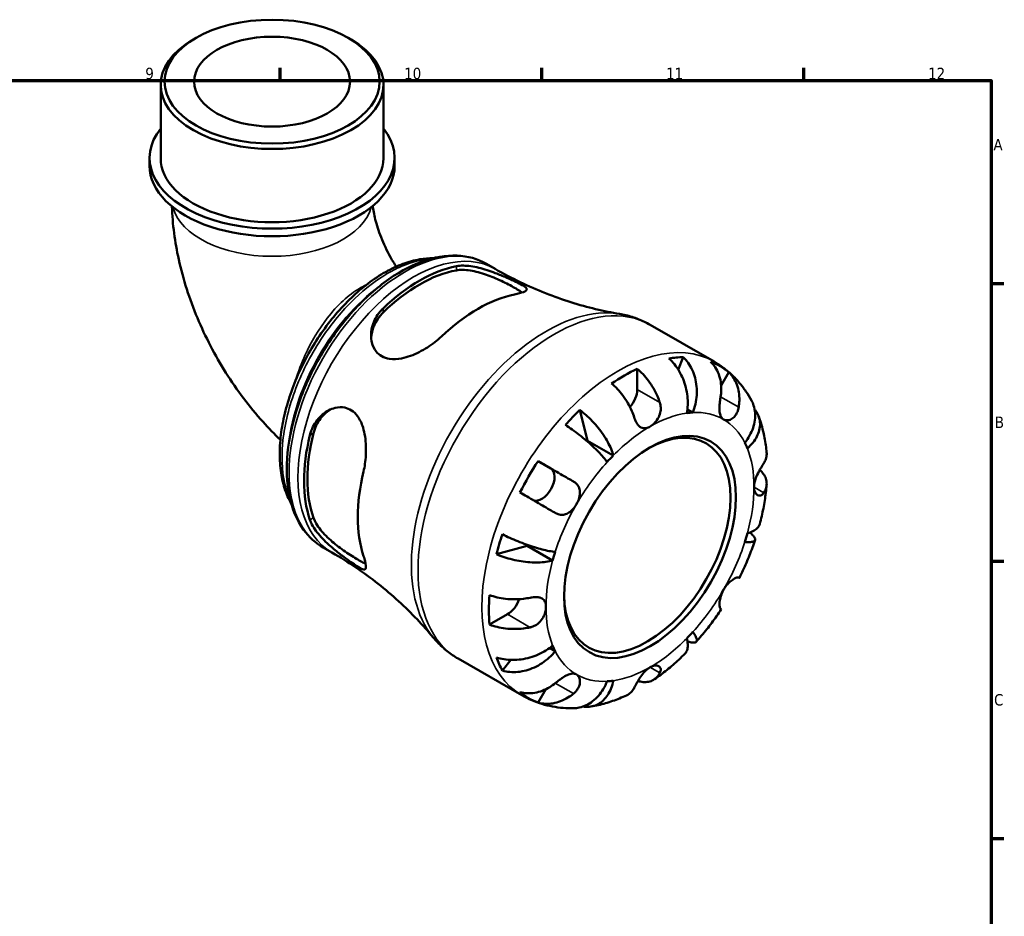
# Model space of a CAD drawing. Header units: millimetres. Extents: x 0 to 902, y -202 to 594.
# Tile 5 of 5: x 561 to 825, y 350 to 590. Entities that reach past the tile are written whole.
import ezdxf

# ---------------------------------------------------------------- set-up
doc = ezdxf.new("R2010")
doc.units = ezdxf.units.MM
for name, color, linetype, lineweight in [('Border (ANSI)', 7, 'Continuous', 70), ('Visible (ANSI)', 7, 'Continuous', 50), ('Visible Narrow (ANSI)', 7, 'Continuous', 35)]:
    doc.layers.add(name, color=color, linetype=linetype, lineweight=lineweight)
doc.styles.add('Note Text (ANSI)', font='tahoma.ttf')

# ---------------------------------------------------------------- blocks, each defined once
blk = doc.blocks.new('Borders Default Border')
at = {"layer": 'Border (ANSI)'}
for p, q in [((630.75, 574), (630.75, 577.45)), ((700.83, 574), (700.83, 577.45)), ((770.92, 574), (770.92, 577.45)), ((821, 519.75), (824.45, 519.75)), ((821, 445.5), (824.45, 445.5)), ((821, 371.25), (824.45, 371.25))]:
    blk.add_line(p, q, dxfattribs=at)
at = {"layer": 'Border (ANSI)', "flags": 128}
blk.add_lwpolyline([(20, 20), (20, 574), (821, 574), (821, 20), (20, 20)], dxfattribs=at)
at = {"layer": 'Border (ANSI)', "color": 230, "true_color": 0xff0080, "attachment_point": 7, "style": 'Note Text (ANSI)'}
for s, insert, char_height in [('9', (594.7, 574.34), 3.05), ('10', (663.96, 574.34), 3.048), ('11', (734.04, 574.4), 3.048), ('12', (804.13, 574.4), 3.048), ('A', (821.63, 555.35), 3.05), ('B', (821.99, 481.1), 3.05), ('C', (821.8, 406.8), 3.05)]:
    blk.add_mtext(s, dxfattribs=dict(at, insert=insert, char_height=char_height))

msp = doc.modelspace()

# ---------------------------------------------------------------- linework, layer by layer
at = {"layer": 'Visible (ANSI)'}
for p, q in [((608.203, 585.402), (607.472, 584.978)), ((649.056, 585.402), (649.787, 584.978)), ((598.822, 553.291), (598.822, 572.888)), ((658.436, 553.291), (658.436, 572.888)), ((595.842, 551.247), (595.842, 553.291)), ((661.417, 551.247), (661.417, 553.291)), ((685.98, 524.997), (688.342, 523.637)), ((729.791, 508.682), (746.872, 498.846)), ((738.642, 500.039), (737.321, 496.687)), ((726.316, 496.92), (726.316, 491.36)), ((750.824, 496.011), (748.775, 492.462)), ((710.948, 485.919), (713.061, 477.69)), ((741.218, 485.217), (739.733, 486.072)), ((719.919, 473.74), (713.061, 477.69)), ((699.799, 472.235), (703.199, 470.262)), ((642.29, 449.127), (644.652, 447.767)), ((696.836, 449.589), (688.667, 447.327)), ((703.695, 445.639), (696.836, 449.589)), ((691.615, 431.256), (686.807, 428.487)), ((704.377, 421.406), (702.888, 422.264)), ((678.39, 419.424), (695.472, 409.588)), ((692.504, 419.054), (690.248, 416.218)), ((701.867, 411.215), (699.799, 407.633))]:
    msp.add_line(p, q, dxfattribs=at)
for centre, major_axis, ratio in [((628.629, 573.73), (-28.777, 0), 0.5758617), ((628.629, 573.73), (-20.865, 0), 0.5758617), ((729.746, 449.279), (-16.234, -28.19), 0.5780931)]:
    msp.add_ellipse(centre, major_axis=major_axis, ratio=ratio, dxfattribs=at)
for centre, major_axis, ratio, start_param, end_param in [((628.629, 572.888), (-29.807, 0), 0.5758617, 5.5016397, 10.2063236), ((628.629, 553.291), (-32.788, 0), 0.5758617, 5.8534856, 9.8544776), ((628.629, 553.291), (-29.807, 0), 0.5758617, 0, 3.1415927), ((628.629, 551.247), (-32.788, 0), 0.5758617, 0, 3.1415927), ((668.135, 484.758), (21.853, 37.948), 0.5780931, 0.4614174, 1.1055115), ((668.135, 484.758), (21.216, 36.843), 0.5780931, 0.4513924, 1.1155365), ((683.727, 475.78), (-22.689, -39.399), 0.5780931, 3.6152766, 4.2348376), ((722.887, 453.229), (25.578, 44.417), 0.5780931, 0.3337497, 0.4477811), ((722.887, 453.229), (25.578, 44.417), 0.5780931, 6.1864849, 6.3760182), ((722.887, 453.229), (25.578, 44.417), 0.5780931, 0.6886978, 0.8782311), ((722.887, 489.385), (-2.42, -4.203), 0.5780931, 1.2344283, 2.3542608), ((722.887, 453.229), (25.578, 44.417), 0.5780931, 1.1191478, 1.2331792), ((729.746, 449.279), (19.649, 34.122), 0.5780931, 0.3587599, 0.4227708), ((729.017, 449.699), (15.72, 27.297), 0.5780931, 2.3704166, 7.0543614), ((668.135, 484.758), (21.216, 36.843), 0.5780931, 2.0221887, 2.6863328), ((668.135, 484.758), (21.853, 37.948), 0.5780931, 2.0322137, 2.6763079), ((722.887, 453.229), (-19.649, -34.122), 0.5780931, 4.2857507, 4.2916177), ((729.746, 449.279), (19.649, 34.122), 0.5780931, 5.8565471, 5.920558), ((722.887, 453.229), (25.578, 44.417), 0.5780931, 1.474096, 1.6636293), ((729.746, 449.279), (-19.649, -34.122), 0.5780931, 4.2857507, 4.3497617), ((683.727, 475.78), (-22.689, -39.399), 0.5780931, 5.1860729, 5.805634), ((700.774, 466.062), (2.42, 4.203), 0.5780931, 3.2062397, 6.2812516), ((722.887, 453.229), (25.578, 44.417), 0.5780931, 1.904546, 2.0185774), ((729.746, 449.279), (19.649, 34.122), 0.5780931, 5.0711489, 5.1351598), ((722.887, 453.229), (-19.649, -34.122), 0.5780931, 5.1283715, 5.1351598), ((729.746, 449.279), (-19.649, -34.122), 0.5780931, 5.0711489, 5.1351598), ((722.887, 453.229), (25.578, 44.417), 0.5780931, 2.2594941, 2.4490274), ((691.615, 435.221), (-2.42, -4.203), 0.5780931, 0.7834645, 1.9106207), ((729.746, 449.279), (19.649, 34.122), 0.5780931, 4.2857507, 4.3497617), ((729.746, 449.279), (-19.649, -34.122), 0.5780931, 5.8565471, 5.920558), ((722.887, 453.229), (-25.578, -44.417), 0.5780931, 5.8315368, 5.9455682), ((729.746, 449.279), (-19.649, -34.122), 0.5780931, 0.3587599, 0.4227708), ((722.887, 453.229), (-25.578, -44.417), 0.5780931, 6.1864849, 6.3760182)]:
    msp.add_ellipse(centre, major_axis=major_axis, ratio=ratio, start_param=start_param, end_param=end_param, dxfattribs=at)
for points, knots in [([(601.835, 540.365), (601.983, 535.572), (602.619, 530.839), (604.823, 520.848), (606.515, 515.612), (610.771, 505.46), (613.335, 500.545), (619.221, 491.209), (622.542, 486.79), (627.701, 481.056), (629.25, 479.454), (630.857, 477.917)], [3.1776952, 3.1776952, 3.1776952, 3.1776952, 3.4258285, 3.4258285, 3.7100643, 3.7100643, 3.9943002, 3.9943002, 4.278536, 4.278536, 4.3941821, 4.3941821, 4.3941821, 4.3941821]), ([(655.575, 540.489), (655.602, 540.249), (655.634, 539.999), (655.84, 538.57), (656.124, 537.221), (656.985, 534.205), (657.583, 532.521), (659.099, 529.017), (660.032, 527.194), (661.318, 525.042), (661.567, 524.639), (661.822, 524.241)], [3.2791582, 3.2791582, 3.2791582, 3.2791582, 3.32234022, 3.32234022, 3.51743258, 3.51743258, 3.72906455, 3.72906455, 3.95299073, 3.95299073, 4.00528799, 4.00528799, 4.00528799, 4.00528799]), ([(685.98, 524.997), (683.636, 526.347), (680.95, 527.088), (675.114, 527.329), (671.946, 526.769), (665.375, 524.378), (661.964, 522.477), (655.331, 517.542), (652.111, 514.498), (646.201, 507.603), (643.509, 503.756), (638.906, 495.637), (636.995, 491.369), (634.139, 482.816), (633.196, 478.534), (632.397, 470.359), (632.543, 466.468), (633.971, 459.495), (635.246, 456.401), (638.499, 451.911), (640.263, 450.295), (642.29, 449.127)], [5.4997209, 5.4997209, 5.4997209, 5.4997209, 5.7929356, 5.7929356, 6.1019464, 6.1019464, 6.4276795, 6.4276795, 6.7555425, 6.7555425, 7.0820997, 7.0820997, 7.4080963, 7.4080963, 7.7347334, 7.7347334, 8.0626536, 8.0626536, 8.3877728, 8.3877728, 8.6413135, 8.6413135, 8.6413135, 8.6413135]), ([(671.728, 526.516), (670.562, 526.522), (669.371, 526.419), (666.673, 525.956), (665.157, 525.542), (662.081, 524.405), (660.521, 523.677), (657.408, 521.931), (655.856, 520.911), (652.804, 518.613), (651.305, 517.334), (648.397, 514.555), (646.988, 513.056), (644.293, 509.874), (643.007, 508.193), (640.588, 504.693), (639.454, 502.873), (637.365, 499.139), (636.41, 497.225), (634.702, 493.347), (633.949, 491.384), (632.665, 487.455), (632.134, 485.49), (631.308, 481.602), (631.015, 479.68), (630.678, 475.928), (630.636, 474.097), (630.808, 470.575), (631.024, 468.884), (631.714, 465.696), (632.186, 464.197), (633.09, 462.113), (633.423, 461.447), (633.788, 460.811)], [7.3893367, 7.3893367, 7.3893367, 7.3893367, 7.5183372, 7.5183372, 7.6780391, 7.6780391, 7.8410825, 7.8410825, 8.005312, 8.005312, 8.1695804, 8.1695804, 8.333524, 8.333524, 8.4971069, 8.4971069, 8.6604617, 8.6604617, 8.8237332, 8.8237332, 8.9871186, 8.9871186, 9.1507607, 9.1507607, 9.3147735, 9.3147735, 9.479116, 9.479116, 9.6432868, 9.6432868, 9.8059086, 9.8059086, 9.8870011, 9.8870011, 9.8870011, 9.8870011]), ([(677.936, 524.362), (677.943, 524.364), (677.951, 524.365), (678.527, 524.473), (679.15, 524.522), (681.079, 524.505), (682.488, 524.295), (685.39, 523.588), (686.887, 523.096), (689.373, 522.158), (690.368, 521.749), (692.055, 521.021), (692.751, 520.708), (694.055, 520.1), (694.633, 519.816), (695.768, 519.214), (696.221, 518.928), (696.838, 518.344), (696.845, 518.072), (696.225, 517.578), (695.651, 517.351), (694.429, 517.022), (694.003, 516.922), (693.528, 516.824)], [-3.8955408, -3.8955408, -3.8955408, -3.8955408, -3.8922757, -3.8922757, -3.6389439, -3.6389439, -3.1579725, -3.1579725, -2.6857815, -2.6857815, -2.3575836, -2.3575836, -2.0942089, -2.0942089, -1.8110368, -1.8110368, -1.4230694, -1.4230694, -0.8979734, -0.8979734, -0.4181575, -0.4181575, -0.2054532, -0.2054532, -0.2054532, -0.2054532]), ([(677.936, 523.261), (678.964, 523.444), (680.251, 523.432), (683.041, 523.003), (684.544, 522.59), (687.258, 521.639), (688.664, 521.05), (690.643, 520.116), (691.283, 519.797), (692.478, 519.174), (693.033, 518.869), (694.023, 518.299), (694.482, 518.02), (695.107, 517.609), (695.313, 517.467), (695.5, 517.331)], [1.6846427, 1.6846427, 1.6846427, 1.6846427, 2.146151, 2.146151, 2.6076593, 2.6076593, 3.0277054, 3.0277054, 3.2377284, 3.2377284, 3.4477515, 3.4477515, 3.6577745, 3.6577745, 3.7750763, 3.7750763, 3.7750763, 3.7750763]), ([(688.342, 523.637), (690.521, 522.382), (692.746, 521.207), (697.243, 519.04), (699.514, 518.046), (704.054, 516.251), (706.322, 515.449), (710.809, 514.037), (713.028, 513.427), (717.371, 512.389), (719.495, 511.961), (721.554, 511.616)], [5.49972085, 5.49972085, 5.49972085, 5.49972085, 5.5421019, 5.5421019, 5.58448296, 5.58448296, 5.62686401, 5.62686401, 5.66924506, 5.66924506, 5.71162611, 5.71162611, 5.71162611, 5.71162611]), ([(673.927, 505.537), (673.397, 505.035), (672.819, 504.545), (670.913, 503.073), (669.481, 502.163), (666.459, 500.632), (664.854, 500.022), (662.166, 499.486), (661.058, 499.421), (659.285, 499.689), (658.595, 499.915), (657.384, 500.599), (656.873, 501.039), (655.91, 502.254), (655.535, 503.069), (655.02, 505.196), (655.04, 506.56), (655.668, 509.26), (656.291, 510.599), (657.535, 512.243), (657.917, 512.673), (658.335, 513.075)], [-3.9473698, -3.9473698, -3.9473698, -3.9473698, -3.7096209, -3.7096209, -3.209367, -3.209367, -2.6844563, -2.6844563, -2.3019845, -2.3019845, -2.0253087, -2.0253087, -1.7586739, -1.7586739, -1.4150477, -1.4150477, -0.9332676, -0.9332676, -0.4404999, -0.4404999, -0.2526284, -0.2526284, -0.2526284, -0.2526284]), ([(655.13, 505.19), (655.204, 506.24), (655.456, 507.34), (656.447, 509.724), (657.307, 510.972), (658.335, 511.974)], [0.94086717, 0.94086717, 0.94086717, 0.94086717, 1.30160049, 1.30160049, 1.76310877, 1.76310877, 1.76310877, 1.76310877]), ([(729.791, 508.682), (729.281, 508.976), (728.761, 509.251), (727.702, 509.761), (727.163, 509.997), (726.071, 510.429), (725.518, 510.625), (724.401, 510.976), (723.836, 511.132), (722.7, 511.404), (722.128, 511.519), (721.554, 511.616)], [5.49972085, 5.49972085, 5.49972085, 5.49972085, 5.5421019, 5.5421019, 5.58448296, 5.58448296, 5.62686401, 5.62686401, 5.66924506, 5.66924506, 5.71162611, 5.71162611, 5.71162611, 5.71162611]), ([(739.572, 485.058), (739.705, 485.731), (739.799, 486.496), (739.858, 488.066), (739.824, 488.871), (739.664, 490.346), (739.524, 491.153), (739.123, 492.74), (738.863, 493.52), (738.302, 494.899), (737.95, 495.626), (737.152, 496.989), (736.705, 497.626), (735.841, 498.687), (735.347, 499.21), (734.826, 499.669)], [5.4054322, 5.4054322, 5.4054322, 5.4054322, 5.6314379, 5.6314379, 5.8574437, 5.8574437, 6.0826169, 6.0826169, 6.3077901, 6.3077901, 6.5323479, 6.5323479, 6.7569058, 6.7569058, 6.9752088, 6.9752088, 6.9752088, 6.9752088]), ([(738.642, 500.039), (739.134, 499.577), (739.585, 499.05), (740.346, 497.979), (740.723, 497.336), (741.356, 495.956), (741.612, 495.22), (741.98, 493.822), (742.125, 493.031), (742.278, 491.42), (742.286, 490.601), (742.194, 489.1), (742.084, 488.282), (741.732, 486.683), (741.489, 485.904), (741.218, 485.217)], [0.2300349, 0.2300349, 0.2300349, 0.2300349, 0.4483378, 0.4483378, 0.6728957, 0.6728957, 0.8974535, 0.8974535, 1.1226267, 1.1226267, 1.3478, 1.3478, 1.5738057, 1.5738057, 1.7998115, 1.7998115, 1.7998115, 1.7998115]), ([(748.633, 489.448), (748.728, 490.027), (748.788, 490.638), (748.824, 492.017), (748.768, 492.78), (748.55, 494.131), (748.368, 494.844), (747.864, 496.183), (747.541, 496.81), (746.86, 497.855), (746.444, 498.371), (745.974, 498.825)], [5.9143146, 5.9143146, 5.9143146, 5.9143146, 6.0897305, 6.0897305, 6.3151304, 6.3151304, 6.5397196, 6.5397196, 6.7643088, 6.7643088, 6.9824261, 6.9824261, 6.9824261, 6.9824261]), ([(756.902, 488.435), (756.443, 489.274), (755.941, 490.095), (754.852, 491.688), (754.264, 492.46), (753.001, 493.943), (752.327, 494.653), (750.896, 495.997), (750.14, 496.631), (748.557, 497.809), (747.729, 498.352), (746.872, 498.846)], [5.1606161, 5.1606161, 5.1606161, 5.1606161, 5.22843705, 5.22843705, 5.296258, 5.296258, 5.36407895, 5.36407895, 5.4318999, 5.4318999, 5.49972085, 5.49972085, 5.49972085, 5.49972085]), ([(726.316, 496.92), (726.865, 496.473), (727.402, 495.969), (728.365, 494.951), (728.879, 494.343), (729.838, 493.048), (730.283, 492.36), (731.032, 491.061), (731.405, 490.328), (731.976, 489.008), (732.195, 488.424), (732.375, 487.871)], [0.2300371, 0.2300371, 0.2300371, 0.2300371, 0.4481544, 0.4481544, 0.6727436, 0.6727436, 0.8973328, 0.8973328, 1.1227327, 1.1227327, 1.2981486, 1.2981486, 1.2981486, 1.2981486]), ([(750.824, 496.011), (751.294, 495.557), (751.71, 495.041), (752.391, 493.996), (752.714, 493.369), (753.218, 492.03), (753.4, 491.317), (753.618, 489.966), (753.674, 489.203), (753.638, 487.824), (753.578, 487.213), (753.483, 486.633)], [0.2300371, 0.2300371, 0.2300371, 0.2300371, 0.4481544, 0.4481544, 0.6727436, 0.6727436, 0.8973328, 0.8973328, 1.1227327, 1.1227327, 1.2981486, 1.2981486, 1.2981486, 1.2981486]), ([(725.516, 483.921), (725.336, 484.475), (725.117, 485.058), (724.546, 486.379), (724.173, 487.111), (723.424, 488.411), (722.979, 489.098), (722.02, 490.393), (721.506, 491.001), (720.543, 492.019), (720.006, 492.523), (719.457, 492.97)], [5.9143146, 5.9143146, 5.9143146, 5.9143146, 6.0897305, 6.0897305, 6.3151304, 6.3151304, 6.5397196, 6.5397196, 6.7643088, 6.7643088, 6.9824261, 6.9824261, 6.9824261, 6.9824261]), ([(732.375, 487.871), (732.442, 487.666), (732.496, 487.456), (732.579, 487.009), (732.607, 486.772), (732.629, 486.228), (732.614, 485.92), (732.489, 485.054), (732.316, 484.509), (731.798, 483.455), (731.452, 482.963), (730.65, 482.094), (730.2, 481.732), (729.746, 481.47)], [-0.78516465, -0.78516465, -0.78516465, -0.78516465, -0.71674204, -0.71674204, -0.64259311, -0.64259311, -0.54817339, -0.54817339, -0.37584493, -0.37584493, -0.19265918, -0.19265918, 0, 0, 0, 0]), ([(749.433, 483.379), (749.244, 483.489), (749.077, 483.637), (748.785, 484.017), (748.664, 484.253), (748.451, 484.88), (748.38, 485.292), (748.32, 486.19), (748.327, 486.662), (748.38, 487.5), (748.414, 487.85), (748.495, 488.537), (748.542, 488.872), (748.606, 489.284), (748.62, 489.366), (748.633, 489.448)], [0, 0, 0, 0, 0.11375655, 0.11375655, 0.23538098, 0.23538098, 0.39430899, 0.39430899, 0.54630686, 0.54630686, 0.65204055, 0.65204055, 0.75381821, 0.75381821, 0.77933795, 0.77933795, 0.77933795, 0.77933795]), ([(755.115, 477.153), (755.574, 477.73), (756.023, 478.39), (756.779, 479.754), (757.086, 480.458), (757.526, 481.756), (757.701, 482.47), (757.889, 483.883), (757.902, 484.582), (757.8, 485.826), (757.676, 486.485), (757.32, 487.578), (757.123, 488.027), (756.902, 488.434)], [5.4054322, 5.4054322, 5.4054322, 5.4054322, 5.6314379, 5.6314379, 5.8574437, 5.8574437, 6.0826169, 6.0826169, 6.3077901, 6.3077901, 6.5323479, 6.5323479, 6.7012297, 6.7012297, 6.7012297, 6.7012297]), ([(638.763, 479.175), (638.765, 479.185), (638.768, 479.195), (638.962, 479.969), (639.23, 480.698), (640.206, 482.68), (641.092, 483.81), (643.153, 485.551), (644.327, 486.175), (646.383, 486.662), (647.235, 486.696), (648.71, 486.409), (649.329, 486.159), (650.51, 485.393), (651.046, 484.869), (652.137, 483.381), (652.614, 482.345), (653.433, 479.68), (653.674, 477.966), (653.798, 474.635), (653.71, 473.012), (653.386, 470.781), (653.261, 470.116), (653.109, 469.479)], [-3.8955408, -3.8955408, -3.8955408, -3.8955408, -3.8922757, -3.8922757, -3.6389439, -3.6389439, -3.1579725, -3.1579725, -2.6857815, -2.6857815, -2.3575836, -2.3575836, -2.0942089, -2.0942089, -1.8110368, -1.8110368, -1.4230694, -1.4230694, -0.8979734, -0.8979734, -0.4181575, -0.4181575, -0.2054532, -0.2054532, -0.2054532, -0.2054532]), ([(639.715, 479.723), (640.07, 481.117), (640.722, 482.487), (642.298, 484.547), (643.132, 485.321), (644.012, 485.914)], [1.68464271, 1.68464271, 1.68464271, 1.68464271, 2.14615099, 2.14615099, 2.50934777, 2.50934777, 2.50934777, 2.50934777]), ([(710.948, 485.919), (711.526, 485.492), (712.105, 485.018), (713.169, 484.073), (713.751, 483.514), (714.87, 482.335), (715.409, 481.716), (716.345, 480.553), (716.83, 479.902), (717.713, 478.593), (718.112, 477.935), (718.764, 476.743), (719.077, 476.099), (719.588, 474.857), (719.786, 474.26), (719.919, 473.74)], [0.2300349, 0.2300349, 0.2300349, 0.2300349, 0.4483378, 0.4483378, 0.6728957, 0.6728957, 0.8974535, 0.8974535, 1.1226267, 1.1226267, 1.3478, 1.3478, 1.5738057, 1.5738057, 1.7998115, 1.7998115, 1.7998115, 1.7998115]), ([(753.483, 486.633), (753.463, 486.511), (753.439, 486.39), (753.34, 485.956), (753.243, 485.654), (752.99, 485.062), (752.832, 484.778), (752.387, 484.156), (752.081, 483.856), (751.359, 483.363), (750.945, 483.208), (750.137, 483.118), (749.754, 483.193), (749.433, 483.379)], [-0.78090098, -0.78090098, -0.78090098, -0.78090098, -0.74249641, -0.74249641, -0.64168011, -0.64168011, -0.53308797, -0.53308797, -0.37727943, -0.37727943, -0.19250343, -0.19250343, 0, 0, 0, 0]), ([(757.735, 486.072), (757.91, 485.86), (758.068, 485.646), (758.497, 484.98), (758.749, 484.456), (759.087, 483.36), (759.171, 482.788), (759.194, 481.721), (759.133, 481.128), (758.842, 479.942), (758.612, 479.35), (758.067, 478.284), (757.701, 477.711), (756.823, 476.616), (756.312, 476.093), (755.796, 475.642)], [0.343344, 0.343344, 0.343344, 0.343344, 0.4483378, 0.4483378, 0.6728957, 0.6728957, 0.8974535, 0.8974535, 1.1226267, 1.1226267, 1.3478, 1.3478, 1.5738057, 1.5738057, 1.7998115, 1.7998115, 1.7998115, 1.7998115]), ([(729.746, 481.47), (729.403, 481.273), (729.062, 481.136), (728.361, 480.986), (728.008, 480.993), (727.373, 481.181), (727.093, 481.347), (726.608, 481.793), (726.402, 482.052), (726.097, 482.546), (725.988, 482.751), (725.794, 483.168), (725.709, 483.375), (725.59, 483.699), (725.552, 483.809), (725.516, 483.921)], [0, 0, 0, 0, 0.14558971, 0.14558971, 0.30930841, 0.30930841, 0.45830506, 0.45830506, 0.58735107, 0.58735107, 0.66775406, 0.66775406, 0.73999155, 0.73999155, 0.77632248, 0.77632248, 0.77632248, 0.77632248]), ([(760.949, 474.502), (760.888, 475.168), (760.811, 475.832), (760.627, 477.152), (760.52, 477.809), (760.272, 479.115), (760.131, 479.765), (759.815, 481.054), (759.64, 481.695), (759.254, 482.966), (759.043, 483.596), (758.812, 484.22)], [4.81274509, 4.81274509, 4.81274509, 4.81274509, 4.86032414, 4.86032414, 4.90790319, 4.90790319, 4.95548224, 4.95548224, 5.00306129, 5.00306129, 5.05064034, 5.05064034, 5.05064034, 5.05064034]), ([(718.273, 472.004), (718.003, 472.379), (717.655, 472.819), (716.851, 473.751), (716.394, 474.244), (715.489, 475.169), (714.958, 475.688), (713.827, 476.735), (713.228, 477.264), (712.098, 478.224), (711.464, 478.742), (710.179, 479.747), (709.528, 480.233), (708.361, 481.069), (707.738, 481.498), (707.132, 481.894)], [5.4054322, 5.4054322, 5.4054322, 5.4054322, 5.6314379, 5.6314379, 5.8574437, 5.8574437, 6.0826169, 6.0826169, 6.3077901, 6.3077901, 6.5323479, 6.5323479, 6.7569058, 6.7569058, 6.9752088, 6.9752088, 6.9752088, 6.9752088]), ([(760.217, 471.714), (760.426, 472.041), (760.602, 472.395), (760.889, 473.218), (760.964, 473.69), (760.966, 474.246), (760.96, 474.373), (760.948, 474.502)], [5.9143146, 5.9143146, 5.9143146, 5.9143146, 6.08973048, 6.08973048, 6.31513039, 6.31513039, 6.37937397, 6.37937397, 6.37937397, 6.37937397]), ([(699.799, 472.235), (700.428, 471.873), (701.084, 471.494), (702.331, 470.775), (703.035, 470.368), (704.449, 469.552), (705.157, 469.143), (706.437, 468.404), (707.127, 468.005), (708.304, 467.325), (708.803, 467.036), (709.258, 466.773)], [0.2300371, 0.2300371, 0.2300371, 0.2300371, 0.4481544, 0.4481544, 0.6727436, 0.6727436, 0.8973328, 0.8973328, 1.1227327, 1.1227327, 1.2981486, 1.2981486, 1.2981486, 1.2981486]), ([(757.588, 465.313), (757.588, 465.669), (757.63, 466.047), (757.799, 466.869), (757.933, 467.31), (758.317, 468.327), (758.585, 468.892), (759.061, 469.794), (759.256, 470.138), (759.585, 470.696), (759.719, 470.917), (759.975, 471.332), (760.096, 471.524), (760.21, 471.702), (760.214, 471.708), (760.217, 471.714)], [-3.37535926, -3.37535926, -3.37535926, -3.37535926, -3.24472064, -3.24472064, -3.10081281, -3.10081281, -2.91318515, -2.91318515, -2.78540812, -2.78540812, -2.69094331, -2.69094331, -2.59427293, -2.59427293, -2.59108226, -2.59108226, -2.59108226, -2.59108226]), ([(759.124, 469.9), (759.492, 469.561), (759.804, 469.207), (760.334, 468.469), (760.578, 468.017), (760.894, 467.095), (760.967, 466.624), (760.964, 465.76), (760.889, 465.288), (760.602, 464.465), (760.426, 464.111), (760.217, 463.783)], [0.2567891, 0.2567891, 0.2567891, 0.2567891, 0.4481544, 0.4481544, 0.6727436, 0.6727436, 0.8973328, 0.8973328, 1.1227327, 1.1227327, 1.2981486, 1.2981486, 1.2981486, 1.2981486]), ([(709.258, 466.773), (709.354, 466.717), (709.447, 466.659), (709.773, 466.435), (709.986, 466.251), (710.373, 465.826), (710.539, 465.583), (710.857, 464.939), (710.964, 464.524), (711.031, 463.553), (710.959, 462.998), (710.634, 461.846), (710.379, 461.26), (710.058, 460.705)], [-0.78090098, -0.78090098, -0.78090098, -0.78090098, -0.74249641, -0.74249641, -0.64168011, -0.64168011, -0.53308797, -0.53308797, -0.37727943, -0.37727943, -0.19250343, -0.19250343, 0, 0, 0, 0]), ([(704.408, 458.373), (703.953, 458.636), (703.454, 458.924), (702.277, 459.605), (701.587, 460.003), (700.307, 460.743), (699.599, 461.152), (698.185, 461.968), (697.481, 462.375), (696.234, 463.094), (695.578, 463.472), (694.949, 463.835)], [5.9143146, 5.9143146, 5.9143146, 5.9143146, 6.0897305, 6.0897305, 6.3151304, 6.3151304, 6.5397196, 6.5397196, 6.7643088, 6.7643088, 6.9824261, 6.9824261, 6.9824261, 6.9824261]), ([(760.217, 463.783), (760.159, 463.693), (760.099, 463.609), (759.92, 463.393), (759.797, 463.277), (759.52, 463.088), (759.365, 463.024), (758.964, 462.955), (758.718, 463.006), (758.233, 463.306), (758.008, 463.579), (757.679, 464.321), (757.588, 464.789), (757.588, 465.313)], [-0.77507703, -0.77507703, -0.77507703, -0.77507703, -0.72560399, -0.72560399, -0.63594265, -0.63594265, -0.53365641, -0.53365641, -0.3753162, -0.3753162, -0.19216783, -0.19216783, 0, 0, 0, 0]), ([(759.116, 455.394), (759.299, 456.092), (759.471, 456.791), (759.79, 458.19), (759.938, 458.889), (760.209, 460.288), (760.332, 460.987), (760.553, 462.383), (760.651, 463.081), (760.821, 464.474), (760.893, 465.169), (760.951, 465.863)], [4.36891863, 4.36891863, 4.36891863, 4.36891863, 4.41717578, 4.41717578, 4.46543292, 4.46543292, 4.51369006, 4.51369006, 4.5619472, 4.5619472, 4.61020434, 4.61020434, 4.61020434, 4.61020434]), ([(710.058, 460.705), (709.869, 460.376), (709.658, 460.062), (709.183, 459.455), (708.919, 459.168), (708.271, 458.588), (707.879, 458.325), (707.072, 457.972), (706.667, 457.879), (705.968, 457.861), (705.682, 457.893), (705.128, 458.032), (704.861, 458.134), (704.536, 458.3), (704.472, 458.336), (704.408, 458.373)], [0, 0, 0, 0, 0.11375655, 0.11375655, 0.23538098, 0.23538098, 0.39430899, 0.39430899, 0.54630686, 0.54630686, 0.65204055, 0.65204055, 0.75381821, 0.75381821, 0.77933795, 0.77933795, 0.77933795, 0.77933795]), ([(653.109, 446.817), (653.278, 446.302), (653.415, 445.837), (653.738, 444.567), (653.809, 443.963), (653.623, 443.247), (653.349, 443.158), (652.467, 443.469), (651.968, 443.742), (650.847, 444.452), (650.306, 444.817), (649.106, 445.66), (648.469, 446.12), (646.933, 447.27), (646.038, 447.968), (643.936, 449.723), (642.763, 450.804), (640.736, 453.022), (639.887, 454.165), (639.084, 455.695), (638.903, 456.11), (638.763, 456.513)], [-3.9473698, -3.9473698, -3.9473698, -3.9473698, -3.7096209, -3.7096209, -3.209367, -3.209367, -2.6844563, -2.6844563, -2.3019845, -2.3019845, -2.0253087, -2.0253087, -1.7586739, -1.7586739, -1.4150477, -1.4150477, -0.9332676, -0.9332676, -0.4404999, -0.4404999, -0.2526284, -0.2526284, -0.2526284, -0.2526284]), ([(653.66, 444.801), (653.44, 444.896), (653.204, 445.007), (652.524, 445.346), (652.052, 445.603), (651.557, 445.888), (651.061, 446.173), (650.52, 446.5), (649.381, 447.221), (648.785, 447.615), (646.986, 448.862), (645.774, 449.785), (643.593, 451.662), (642.485, 452.759), (640.722, 454.965), (640.07, 456.076), (639.715, 457.061)], [-0.3326622, -0.3326622, -0.3326622, -0.3326622, -0.2100231, -0.2100231, 0, 0, 0, 0.2100231, 0.2100231, 0.4200461, 0.4200461, 0.8400922, 0.8400922, 1.3016005, 1.3016005, 1.7631088, 1.7631088, 1.7631088, 1.7631088]), ([(756.459, 453.129), (756.535, 453.069), (756.607, 453.01), (756.989, 452.69), (757.27, 452.419), (757.676, 451.925), (757.8, 451.702), (757.902, 451.339), (757.889, 451.165), (757.701, 450.883), (757.526, 450.774), (757.086, 450.629), (756.779, 450.58), (756.023, 450.553), (755.574, 450.576), (755.115, 450.624)], [0.3998791, 0.3998791, 0.3998791, 0.3998791, 0.4483378, 0.4483378, 0.6728957, 0.6728957, 0.8974535, 0.8974535, 1.1226267, 1.1226267, 1.3478, 1.3478, 1.5738057, 1.5738057, 1.7998115, 1.7998115, 1.7998115, 1.7998115]), ([(755.796, 452.92), (756.312, 453.063), (756.823, 453.249), (757.701, 453.685), (758.067, 453.934), (758.612, 454.431), (758.842, 454.725), (759.041, 455.155), (759.084, 455.274), (759.115, 455.394)], [5.40543217, 5.40543217, 5.40543217, 5.40543217, 5.63143793, 5.63143793, 5.85744368, 5.85744368, 6.08261689, 6.08261689, 6.16604507, 6.16604507, 6.16604507, 6.16604507]), ([(690.248, 452.649), (690.894, 452.323), (691.577, 451.998), (692.886, 451.407), (693.632, 451.086), (695.145, 450.476), (695.911, 450.186), (697.306, 449.687), (698.064, 449.432), (699.535, 448.975), (700.249, 448.773), (701.502, 448.45), (702.156, 448.299), (703.364, 448.066), (703.918, 447.983), (704.377, 447.935)], [0.2300349, 0.2300349, 0.2300349, 0.2300349, 0.4483378, 0.4483378, 0.6728957, 0.6728957, 0.8974535, 0.8974535, 1.1226267, 1.1226267, 1.3478, 1.3478, 1.5738057, 1.5738057, 1.7998115, 1.7998115, 1.7998115, 1.7998115]), ([(753.658, 441.003), (753.988, 441.663), (754.308, 442.328), (754.928, 443.664), (755.229, 444.335), (755.81, 445.684), (756.09, 446.361), (756.631, 447.721), (756.89, 448.403), (757.389, 449.772), (757.627, 450.458), (757.855, 451.146)], [4.03168743, 4.03168743, 4.03168743, 4.03168743, 4.07951521, 4.07951521, 4.127343, 4.127343, 4.17517078, 4.17517078, 4.22299856, 4.22299856, 4.27082635, 4.27082635, 4.27082635, 4.27082635]), ([(671.719, 425.076), (670.387, 426.683), (668.95, 428.306), (665.873, 431.541), (664.231, 433.154), (660.758, 436.326), (658.926, 437.885), (655.094, 440.911), (653.095, 442.377), (648.963, 445.178), (646.831, 446.513), (644.652, 447.767)], [2.14622294, 2.14622294, 2.14622294, 2.14622294, 2.18860399, 2.18860399, 2.23098504, 2.23098504, 2.27336609, 2.27336609, 2.31574715, 2.31574715, 2.3581282, 2.3581282, 2.3581282, 2.3581282]), ([(703.695, 445.639), (703.179, 445.496), (702.564, 445.37), (701.234, 445.195), (700.521, 445.145), (699.163, 445.116), (698.394, 445.133), (696.82, 445.244), (696.015, 445.339), (694.539, 445.569), (693.734, 445.725), (692.153, 446.105), (691.378, 446.329), (690.026, 446.777), (689.325, 447.041), (688.667, 447.327)], [5.4054322, 5.4054322, 5.4054322, 5.4054322, 5.6314379, 5.6314379, 5.8574437, 5.8574437, 6.0826169, 6.0826169, 6.3077901, 6.3077901, 6.5323479, 6.5323479, 6.7569058, 6.7569058, 6.9752088, 6.9752088, 6.9752088, 6.9752088]), ([(749.433, 437.854), (749.623, 438.183), (749.834, 438.497), (750.305, 439.106), (750.565, 439.395), (751.178, 439.995), (751.532, 440.28), (752.181, 440.724), (752.472, 440.883), (752.892, 441.062), (753.04, 441.108), (753.28, 441.151), (753.372, 441.15), (753.455, 441.123), (753.47, 441.116), (753.483, 441.108)], [0, 0, 0, 0, 0.11375655, 0.11375655, 0.23538098, 0.23538098, 0.39430899, 0.39430899, 0.54630686, 0.54630686, 0.65204055, 0.65204055, 0.75381821, 0.75381821, 0.77933795, 0.77933795, 0.77933795, 0.77933795]), ([(753.483, 441.108), (753.578, 441.052), (753.638, 441.016), (753.674, 440.993), (753.618, 441.024), (753.485, 441.099), (753.458, 441.114), (753.428, 441.131)], [5.9143146, 5.9143146, 5.9143146, 5.9143146, 6.08973048, 6.08973048, 6.31513039, 6.31513039, 6.36380818, 6.36380818, 6.36380818, 6.36380818]), ([(748.633, 432.708), (748.613, 432.72), (748.593, 432.736), (748.525, 432.812), (748.48, 432.898), (748.401, 433.146), (748.369, 433.311), (748.323, 433.799), (748.322, 434.153), (748.408, 435.037), (748.509, 435.575), (748.86, 436.711), (749.112, 437.299), (749.433, 437.854)], [-0.78090098, -0.78090098, -0.78090098, -0.78090098, -0.74249641, -0.74249641, -0.64168011, -0.64168011, -0.53308797, -0.53308797, -0.37727943, -0.37727943, -0.19250343, -0.19250343, 0, 0, 0, 0]), ([(686.807, 436.417), (687.468, 436.166), (688.174, 435.955), (689.538, 435.63), (690.322, 435.49), (691.923, 435.308), (692.741, 435.266), (694.241, 435.267), (695.061, 435.31), (696.49, 435.475), (697.105, 435.577), (697.674, 435.697)], [0.2300371, 0.2300371, 0.2300371, 0.2300371, 0.4481544, 0.4481544, 0.6727436, 0.6727436, 0.8973328, 0.8973328, 1.1227327, 1.1227327, 1.2981486, 1.2981486, 1.2981486, 1.2981486]), ([(697.674, 435.697), (697.831, 435.73), (697.987, 435.76), (698.421, 435.829), (698.693, 435.858), (699.255, 435.883), (699.539, 435.874), (700.212, 435.785), (700.567, 435.671), (701.206, 435.284), (701.461, 434.993), (701.815, 434.236), (701.903, 433.77), (701.903, 433.246)], [-0.77507703, -0.77507703, -0.77507703, -0.77507703, -0.72560399, -0.72560399, -0.63594265, -0.63594265, -0.53365641, -0.53365641, -0.3753162, -0.3753162, -0.19216783, -0.19216783, 0, 0, 0, 0]), ([(701.903, 433.246), (701.903, 432.89), (701.862, 432.512), (701.687, 431.693), (701.545, 431.257), (701.098, 430.276), (700.76, 429.751), (700.052, 428.983), (699.733, 428.71), (699.128, 428.311), (698.859, 428.168), (698.294, 427.93), (698.001, 427.838), (697.693, 427.771), (697.683, 427.769), (697.674, 427.767)], [-3.37535926, -3.37535926, -3.37535926, -3.37535926, -3.24472064, -3.24472064, -3.10081281, -3.10081281, -2.91318515, -2.91318515, -2.78540812, -2.78540812, -2.69094331, -2.69094331, -2.59427293, -2.59427293, -2.59108226, -2.59108226, -2.59108226, -2.59108226]), ([(742.124, 423.9), (742.606, 424.441), (743.081, 424.99), (744.017, 426.105), (744.478, 426.671), (745.385, 427.818), (745.831, 428.4), (746.708, 429.577), (747.139, 430.173), (747.986, 431.378), (748.401, 431.987), (748.808, 432.603)], [3.58316782, 3.58316782, 3.58316782, 3.58316782, 3.63099395, 3.63099395, 3.67882009, 3.67882009, 3.72664622, 3.72664622, 3.77447236, 3.77447236, 3.82229849, 3.82229849, 3.82229849, 3.82229849]), ([(748.808, 432.603), (748.808, 432.603), (748.807, 432.604), (748.788, 432.616), (748.728, 432.652), (748.633, 432.708)], [1.09026008, 1.09026008, 1.09026008, 1.09026008, 1.12273273, 1.12273273, 1.29814862, 1.29814862, 1.29814862, 1.29814862]), ([(697.674, 427.767), (697.105, 427.647), (696.49, 427.545), (695.061, 427.38), (694.241, 427.337), (692.741, 427.335), (691.923, 427.377), (690.322, 427.559), (689.538, 427.7), (688.174, 428.024), (687.468, 428.236), (686.807, 428.487)], [5.9143146, 5.9143146, 5.9143146, 5.9143146, 6.0897305, 6.0897305, 6.3151304, 6.3151304, 6.5397196, 6.5397196, 6.7643088, 6.7643088, 6.9824261, 6.9824261, 6.9824261, 6.9824261]), ([(671.719, 425.076), (672.091, 424.628), (672.478, 424.191), (673.283, 423.345), (673.701, 422.935), (674.566, 422.145), (675.013, 421.765), (675.934, 421.037), (676.409, 420.69), (677.382, 420.03), (677.881, 419.718), (678.39, 419.424)], [2.14622294, 2.14622294, 2.14622294, 2.14622294, 2.18860399, 2.18860399, 2.23098504, 2.23098504, 2.27336609, 2.27336609, 2.31574715, 2.31574715, 2.3581282, 2.3581282, 2.3581282, 2.3581282]), ([(739.075, 420.686), (739.165, 420.775), (739.248, 420.873), (739.524, 421.264), (739.664, 421.612), (739.824, 422.337), (739.858, 422.781), (739.799, 423.762), (739.705, 424.299), (739.572, 424.819)], [1.03819276, 1.03819276, 1.03819276, 1.03819276, 1.12262674, 1.12262674, 1.34779995, 1.34779995, 1.5738057, 1.5738057, 1.79981146, 1.79981146, 1.79981146, 1.79981146]), ([(741.218, 426.555), (741.489, 426.18), (741.732, 425.801), (742.084, 425.128), (742.194, 424.836), (742.286, 424.378), (742.278, 424.17), (742.125, 423.862), (741.98, 423.761), (741.612, 423.664), (741.356, 423.658), (740.723, 423.758), (740.346, 423.864), (739.886, 424.03), (739.81, 424.058), (739.73, 424.089)], [5.4054322, 5.4054322, 5.4054322, 5.4054322, 5.6314379, 5.6314379, 5.8574437, 5.8574437, 6.0826169, 6.0826169, 6.3077901, 6.3077901, 6.5323479, 6.5323479, 6.7569058, 6.7569058, 6.7999154, 6.7999154, 6.7999154, 6.7999154]), ([(688.667, 419.72), (689.325, 419.499), (690.026, 419.333), (691.378, 419.117), (692.153, 419.049), (693.734, 419.041), (694.539, 419.1), (696.015, 419.304), (696.82, 419.469), (698.394, 419.915), (699.163, 420.197), (700.521, 420.795), (701.234, 421.168), (702.564, 422.003), (703.179, 422.466), (703.695, 422.917)], [0.2300349, 0.2300349, 0.2300349, 0.2300349, 0.4483378, 0.4483378, 0.6728957, 0.6728957, 0.8974535, 0.8974535, 1.1226267, 1.1226267, 1.3478, 1.3478, 1.5738057, 1.5738057, 1.7998115, 1.7998115, 1.7998115, 1.7998115]), ([(704.377, 421.406), (703.918, 420.829), (703.364, 420.229), (702.156, 419.125), (701.502, 418.621), (700.249, 417.791), (699.535, 417.387), (698.064, 416.714), (697.306, 416.444), (695.911, 416.062), (695.145, 415.915), (693.632, 415.772), (692.886, 415.776), (691.577, 415.898), (690.894, 416.023), (690.248, 416.218)], [5.4054322, 5.4054322, 5.4054322, 5.4054322, 5.6314379, 5.6314379, 5.8574437, 5.8574437, 6.0826169, 6.0826169, 6.3077901, 6.3077901, 6.5323479, 6.5323479, 6.7569058, 6.7569058, 6.9752088, 6.9752088, 6.9752088, 6.9752088]), ([(730.927, 413.869), (731.499, 414.266), (732.065, 414.676), (733.187, 415.518), (733.742, 415.951), (734.841, 416.84), (735.384, 417.295), (736.46, 418.228), (736.991, 418.705), (738.043, 419.68), (738.562, 420.178), (739.075, 420.685)], [3.2437468, 3.2437468, 3.2437468, 3.2437468, 3.29200675, 3.29200675, 3.34026669, 3.34026669, 3.38852664, 3.38852664, 3.43678658, 3.43678658, 3.48504653, 3.48504653, 3.48504653, 3.48504653]), ([(725.516, 411.609), (725.566, 411.705), (725.618, 411.806), (725.775, 412.103), (725.886, 412.309), (726.145, 412.78), (726.294, 413.045), (726.707, 413.748), (726.983, 414.19), (727.636, 415.127), (728.015, 415.607), (728.845, 416.465), (729.293, 416.828), (729.746, 417.089)], [-0.77507703, -0.77507703, -0.77507703, -0.77507703, -0.72560399, -0.72560399, -0.63594265, -0.63594265, -0.53365641, -0.53365641, -0.3753162, -0.3753162, -0.19216783, -0.19216783, 0, 0, 0, 0]), ([(729.746, 417.089), (730.054, 417.266), (730.36, 417.394), (730.981, 417.556), (731.288, 417.578), (731.914, 417.494), (732.199, 417.348), (732.51, 416.977), (732.587, 416.795), (732.63, 416.439), (732.62, 416.278), (732.544, 415.937), (732.477, 415.758), (732.381, 415.571), (732.378, 415.565), (732.375, 415.559)], [-3.37535926, -3.37535926, -3.37535926, -3.37535926, -3.24472064, -3.24472064, -3.10081281, -3.10081281, -2.91318515, -2.91318515, -2.78540812, -2.78540812, -2.69094331, -2.69094331, -2.59427293, -2.59427293, -2.59108226, -2.59108226, -2.59108226, -2.59108226]), ([(704.408, 412.848), (704.504, 412.926), (704.601, 413.005), (704.958, 413.29), (705.223, 413.495), (705.784, 413.91), (706.077, 414.116), (706.792, 414.582), (707.205, 414.821), (708.079, 415.226), (708.524, 415.364), (709.358, 415.439), (709.737, 415.366), (710.058, 415.18)], [-0.78090098, -0.78090098, -0.78090098, -0.78090098, -0.74249641, -0.74249641, -0.64168011, -0.64168011, -0.53308797, -0.53308797, -0.37727943, -0.37727943, -0.19250343, -0.19250343, 0, 0, 0, 0]), ([(710.058, 415.18), (710.248, 415.07), (710.415, 414.922), (710.703, 414.543), (710.82, 414.31), (710.998, 413.703), (711.03, 413.313), (710.934, 412.506), (710.813, 412.1), (710.48, 411.422), (710.309, 411.152), (709.912, 410.646), (709.69, 410.411), (709.384, 410.139), (709.322, 410.086), (709.258, 410.033)], [0, 0, 0, 0, 0.11375655, 0.11375655, 0.23538098, 0.23538098, 0.39430899, 0.39430899, 0.54630686, 0.54630686, 0.65204055, 0.65204055, 0.75381821, 0.75381821, 0.77933795, 0.77933795, 0.77933795, 0.77933795]), ([(732.375, 415.559), (732.195, 415.213), (731.976, 414.882), (731.405, 414.22), (731.032, 413.916), (730.283, 413.479), (729.838, 413.305), (728.879, 413.114), (728.365, 413.097), (727.46, 413.184), (726.996, 413.276), (726.517, 413.424)], [5.9143146, 5.9143146, 5.9143146, 5.9143146, 6.0897305, 6.0897305, 6.3151304, 6.3151304, 6.5397196, 6.5397196, 6.7643088, 6.7643088, 6.9557614, 6.9557614, 6.9557614, 6.9557614]), ([(694.949, 410.448), (695.578, 410.269), (696.234, 410.168), (697.481, 410.103), (698.185, 410.138), (699.599, 410.373), (700.307, 410.573), (701.587, 411.061), (702.277, 411.395), (703.454, 412.117), (703.953, 412.475), (704.408, 412.848)], [0.2300371, 0.2300371, 0.2300371, 0.2300371, 0.4481544, 0.4481544, 0.6727436, 0.6727436, 0.8973328, 0.8973328, 1.1227327, 1.1227327, 1.2981486, 1.2981486, 1.2981486, 1.2981486]), ([(709.346, 406.135), (709.822, 406.145), (710.324, 406.2), (711.464, 406.445), (712.098, 406.668), (713.228, 407.204), (713.827, 407.566), (714.958, 408.437), (715.489, 408.946), (716.394, 409.979), (716.851, 410.598), (717.655, 411.936), (718.003, 412.655), (718.273, 413.342)], [0.499025, 0.499025, 0.499025, 0.499025, 0.6728957, 0.6728957, 0.8974535, 0.8974535, 1.1226267, 1.1226267, 1.3478, 1.3478, 1.5738057, 1.5738057, 1.7998115, 1.7998115, 1.7998115, 1.7998115]), ([(719.919, 413.501), (719.786, 412.828), (719.588, 412.123), (719.077, 410.813), (718.764, 410.209), (718.112, 409.201), (717.713, 408.704), (716.83, 407.857), (716.345, 407.506), (715.409, 406.989), (714.87, 406.775), (713.751, 406.516), (713.169, 406.471), (712.368, 406.508), (712.093, 406.538), (711.811, 406.586)], [5.4054322, 5.4054322, 5.4054322, 5.4054322, 5.6314379, 5.6314379, 5.8574437, 5.8574437, 6.0826169, 6.0826169, 6.3077901, 6.3077901, 6.5323479, 6.5323479, 6.7569058, 6.7569058, 6.8657781, 6.8657781, 6.8657781, 6.8657781]), ([(723.446, 409.565), (723.569, 409.621), (723.687, 409.682), (724.173, 409.966), (724.546, 410.27), (725.117, 410.932), (725.336, 411.263), (725.516, 411.609)], [0.83038415, 0.83038415, 0.83038415, 0.83038415, 0.89733283, 0.89733283, 1.12273273, 1.12273273, 1.29814862, 1.29814862, 1.29814862, 1.29814862]), ([(695.472, 409.588), (696.319, 409.1), (697.194, 408.662), (698.986, 407.889), (699.902, 407.556), (701.76, 406.995), (702.701, 406.768), (704.594, 406.416), (705.546, 406.293), (707.449, 406.142), (708.399, 406.116), (709.346, 406.135)], [2.3581282, 2.3581282, 2.3581282, 2.3581282, 2.42516834, 2.42516834, 2.49220847, 2.49220847, 2.55924861, 2.55924861, 2.62628875, 2.62628875, 2.69332888, 2.69332888, 2.69332888, 2.69332888]), ([(709.258, 410.033), (708.803, 409.66), (708.304, 409.302), (707.127, 408.581), (706.437, 408.247), (705.157, 407.758), (704.449, 407.558), (703.035, 407.323), (702.331, 407.288), (701.084, 407.353), (700.428, 407.455), (699.799, 407.633)], [5.9143146, 5.9143146, 5.9143146, 5.9143146, 6.0897305, 6.0897305, 6.3151304, 6.3151304, 6.5397196, 6.5397196, 6.7643088, 6.7643088, 6.9824261, 6.9824261, 6.9824261, 6.9824261]), ([(713.957, 406.574), (714.613, 406.685), (715.265, 406.816), (716.559, 407.114), (717.202, 407.281), (718.477, 407.65), (719.11, 407.852), (720.366, 408.287), (720.989, 408.521), (722.225, 409.02), (722.838, 409.285), (723.446, 409.564)], [2.8033798, 2.8033798, 2.8033798, 2.8033798, 2.85095897, 2.85095897, 2.89853813, 2.89853813, 2.9461173, 2.9461173, 2.99369647, 2.99369647, 3.04127564, 3.04127564, 3.04127564, 3.04127564])]:
    msp.add_open_spline(points, degree=3, knots=knots, dxfattribs=at)
at = {"layer": 'Visible Narrow (ANSI)'}
for p, q in [((677.936, 523.261), (677.936, 524.362)), ((658.335, 511.974), (658.335, 513.075)), ((732.375, 487.871), (726.316, 491.36)), ((753.483, 486.633), (748.63, 489.428)), ((639.715, 479.723), (638.763, 479.175)), ((709.258, 466.773), (703.199, 470.262)), ((760.217, 463.783), (757.588, 465.298)), ((639.715, 457.061), (638.763, 456.513)), ((697.674, 427.767), (691.615, 431.256)), ((732.375, 415.559), (729.732, 417.081)), ((709.258, 410.033), (704.392, 412.835))]:
    msp.add_line(p, q, dxfattribs=at)
for centre, major_axis, ratio, start_param, end_param in [((628.629, 542.461), (26.826, 0), 0.5758617, 3.2918837, 6.1328943), ((664.135, 487.062), (-21.845, -37.935), 0.5780931, 3.1415927, 6.2831853), ((666.497, 485.702), (21.845, 37.935), 0.5780931, 0, 3.1415927), ((659.63, 520.813), (-1.028, 1.785), 0.5780931, 5.4997209, 6.2831853), ((661.245, 488.727), (-20.046, -34.811), 0.5780931, 4.060376, 5.364402), ((652.991, 519.35), (-1.028, 1.785), 0.5780931, 1.7164371, 1.9105552), ((704.091, 464.053), (-25.7, -44.629), 0.5780931, 3.1415927, 6.2831853), ((702.018, 465.247), (25.488, 44.26), 0.5780931, 0.2119053, 2.9296874), ((721.172, 454.217), (25.7, 44.629), 0.5780931, 0, 3.1415927), ((729.746, 449.279), (-19.649, -34.122), 0.5780931, 3.5643635, 3.9250571), ((729.746, 449.279), (19.649, 34.122), 0.5780931, 6.2812516, 6.6419452), ((729.746, 449.279), (19.649, 34.122), 0.5780931, 5.920558, 6.2812516), ((729.746, 449.279), (-19.649, -34.122), 0.5780931, 3.9250571, 4.2857507), ((729.746, 449.279), (19.649, 34.122), 0.5780931, 5.4958534, 5.8565471), ((729.746, 449.279), (-19.649, -34.122), 0.5780931, 4.3497617, 4.7104553), ((729.746, 449.279), (19.649, 34.122), 0.5780931, 5.1351598, 5.4958534), ((729.746, 449.279), (-19.649, -34.122), 0.5780931, 4.7104553, 5.0711489), ((729.746, 449.279), (19.649, 34.122), 0.5780931, 4.7104553, 5.0711489), ((729.746, 449.279), (-19.649, -34.122), 0.5780931, 5.1351598, 5.4958534), ((729.746, 449.279), (19.649, 34.122), 0.5780931, 4.3497617, 4.7104553), ((729.746, 449.279), (-19.649, -34.122), 0.5780931, 5.4958534, 5.8565471), ((729.746, 449.279), (19.649, 34.122), 0.5780931, 3.9250571, 4.2857507), ((729.746, 449.279), (-19.649, -34.122), 0.5780931, 5.920558, 6.2812516), ((729.746, 449.279), (19.649, 34.122), 0.5780931, 3.5643635, 3.9250571), ((729.746, 449.279), (-19.649, -34.122), 0.5780931, 6.2812516, 6.6419452)]:
    msp.add_ellipse(centre, major_axis=major_axis, ratio=ratio, start_param=start_param, end_param=end_param, dxfattribs=at)
for points, knots in [([(659.63, 522.497), (660.965, 523.266), (662.3, 523.925), (666.1, 525.487), (668.531, 526.093), (670.833, 526.276)], [-7.85398163, -7.85398163, -7.85398163, -7.85398163, -7.71299323, -7.71299323, -7.44892685, -7.44892685, -7.44892685, -7.44892685]), ([(633.534, 461.764), (632.92, 463.086), (632.426, 464.536), (631.204, 469.75), (631.053, 474.007), (632.187, 483.091), (633.472, 487.916), (637.282, 497.413), (639.808, 502.084), (645.183, 509.798), (647.888, 512.983), (653.605, 518.465), (656.616, 520.762), (659.63, 522.497)], [-3.541697, -3.541697, -3.541697, -3.541697, -3.3756135, -3.3756135, -2.9861971, -2.9861971, -2.5967905, -2.5967905, -2.2074191, -2.2074191, -1.8891367, -1.8891367, -1.5707963, -1.5707963, -1.5707963, -1.5707963]), ([(652.119, 518.503), (650.603, 517.63), (649.088, 516.489), (646.145, 513.771), (644.719, 512.189), (641.084, 507.496), (639.073, 504.125), (636.446, 498.397), (635.588, 496.097), (634.932, 493.82)], [-3.1415927, -3.1415927, -3.1415927, -3.1415927, -2.905681, -2.905681, -2.6650317, -2.6650317, -2.2462073, -2.2462073, -1.9748653, -1.9748653, -1.9748653, -1.9748653])]:
    msp.add_open_spline(points, degree=3, knots=knots, dxfattribs=at)
msp.add_open_spline([(653.819, 519.371), (653.254, 519.12), (652.687, 518.83), (652.119, 518.503)], degree=3, dxfattribs=at)

# ---------------------------------------------------------------- block references
msp.add_blockref('Borders Default Border', (0, 0))

doc.saveas('drawing.dxf')
